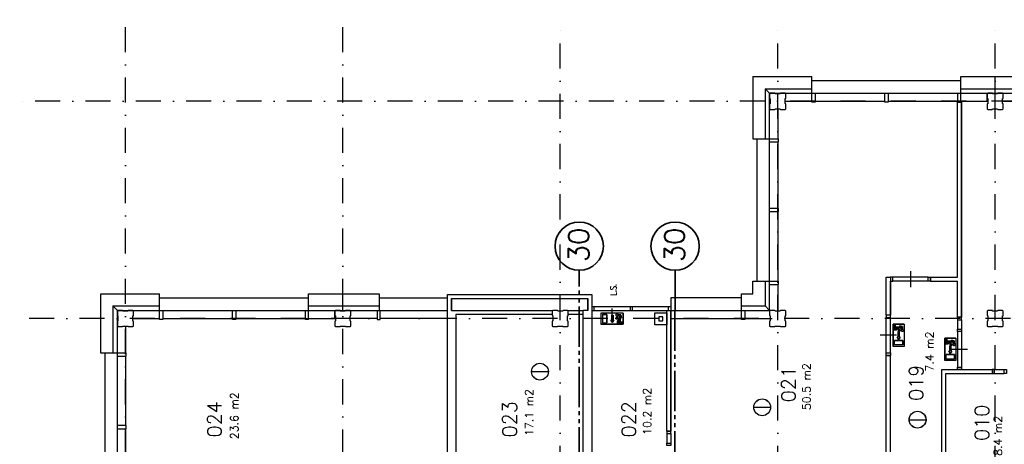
# Model space of a CAD drawing. Extents: x 36324 to 146208, y -50294 to 26426.
# Tile 32 of 39: x 91538 to 115991, y 15871 to 26426. Entities that reach past the tile are written whole.
import ezdxf
from ezdxf.enums import TextEntityAlignment as Align

# ---------------------------------------------------------------- set-up
doc = ezdxf.new("R2010")
doc.units = 0
doc.header["$LTSCALE"] = 100
doc.linetypes.add('B0302', pattern=[12.5, 6.25, -3.125, 0, -3.125])
doc.linetypes.add('B0804', pattern=[15, 10, -1, 1, -1, 1, -1])
for name, color, linetype in [('Bouwkundig', 253, 'CONTINUOUS'), ('Bouwkundig tekst', 252, 'CONTINUOUS'), ('Stramien', 252, 'B0302')]:
    doc.layers.add(name, color=color, linetype=linetype)
doc.layers.add('brandscheiding', color=40, linetype='B0804', lineweight=35)
doc.styles.add('bouwk tekst', font='romans.shx')
doc.styles.get("Standard").update_dxf_attribs({"font": 'romans.shx'})

msp = doc.modelspace()

# ---------------------------------------------------------------- linework, layer by layer
at = {"layer": 'Bouwkundig', "linetype": 'Continuous'}
for p, q in [((109748.8, 25010.3), (109748.8, 23466.3)), ((109748.9, 25010.3), (111212.8, 25010.3)), ((111212.8, 24376.3), (111212.8, 25010.3)), ((114912.8, 25010.3), (116612.8, 25010.3)), ((114912.8, 24376.3), (114912.8, 25010.3)), ((115762.8, 24596.3), (115762.8, 25010.3)), ((110162.8, 24596.3), (110048.8, 24710.3)), ((110048.8, 24710.3), (110048.8, 23466.3)), ((110048.9, 24710.3), (111212.8, 24710.3)), ((110162.9, 24596.3), (110048.9, 24710.3)), ((111212.8, 24910.3), (114912.8, 24910.3)), ((114912.8, 24710.3), (116612.8, 24710.3)), ((110162.8, 19196.3), (110162.8, 24596.3)), ((110162.9, 24596.3), (132162.8, 24596.3)), ((111292.8, 24596.3), (111292.8, 24376.3)), ((113022.8, 24376.3), (113022.8, 24596.3)), ((113102.8, 24596.3), (113102.8, 24376.3)), ((114832.8, 24376.3), (114832.8, 24596.3)), ((115562.8, 24396.3), (115562.8, 24596.3)), ((110362.8, 24211.3), (110362.8, 23466.3)), ((110547.8, 24396.3), (111212.8, 24396.3)), ((111292.8, 24376.3), (111212.8, 24376.3)), ((111292.8, 24396.3), (113022.8, 24396.3)), ((113102.8, 24376.3), (113022.8, 24376.3)), ((113102.8, 24396.3), (114832.8, 24396.3)), ((114829.3, 24376.8), (114929.3, 24376.8)), ((114912.8, 24376.3), (114832.8, 24376.3)), ((114912.8, 24396.3), (115562.8, 24396.3)), ((115947.8, 24396.3), (116612.8, 24396.3)), ((109748.8, 23466.3), (110382.8, 23466.3)), ((109848.8, 23466.3), (109848.8, 19926.3)), ((110162.8, 23386.3), (110382.8, 23386.3)), ((110362.8, 23386.4), (110362.8, 21736.3)), ((110382.8, 23386.3), (110382.8, 23466.3)), ((110382.8, 21736.3), (110162.8, 21736.3)), ((110162.8, 21656.3), (110382.8, 21656.3)), ((110362.8, 21656.3), (110362.8, 19926.3)), ((110382.8, 21656.3), (110382.8, 21736.3)), ((109748.8, 19610.3), (109748.8, 19926.3)), ((109748.8, 19926.3), (110382.8, 19926.3)), ((110048.8, 19926.3), (110048.8, 19310.3)), ((110162.8, 19846.3), (110382.8, 19846.3)), ((110362.8, 19846.3), (110362.8, 19181.3)), ((110382.8, 19846.3), (110382.8, 19926.3)), ((93548.8, 19610.2), (93548.8, 18146.3)), ((93548.9, 19610.3), (95012.8, 19610.3)), ((95012.8, 18976.3), (95012.8, 19610.3)), ((98712.8, 18976.3), (98712.8, 19610.3)), ((98712.8, 19610.3), (100462.8, 19610.3)), ((99562.8, 19196.3), (99562.8, 19610.3)), ((100462.8, 19610.3), (100462.8, 19196.3)), ((109462.8, 19610.3), (109748.8, 19610.3)), ((109462.8, 18976.3), (109462.8, 19610.3)), ((95012.8, 19510.3), (98712.8, 19510.3)), ((100462.8, 19510.3), (102162.8, 19510.3)), ((107711.9, 19510.3), (107711.9, 18996.3)), ((109462.8, 19510.3), (107711.9, 19510.3)), ((93962.8, 19196.2), (93848.8, 19310.2)), ((93848.8, 19310.2), (93848.8, 18146.3)), ((93962.9, 19196.3), (93848.9, 19310.3)), ((93848.9, 19310.3), (95012.8, 19310.3)), ((93962.8, -7803.2), (93962.8, 19196.2)), ((93962.9, 19196.3), (102162.8, 19196.3)), ((95092.8, 19196.3), (95092.8, 18976.3)), ((96822.8, 18976.3), (96822.8, 19196.3)), ((96902.8, 19196.3), (96902.8, 18976.3)), ((98632.8, 18976.3), (98632.8, 19196.3)), ((98712.8, 19310.3), (100462.8, 19310.3)), ((99362.8, 18996.3), (99362.8, 19196.3)), ((100412.8, 19196.3), (100412.8, 18976.3)), ((100492.8, 18976.3), (100492.8, 19196.3)), ((102262.8, 19196.3), (102372.8, 19196.3)), ((105644.3, 19196.3), (105534.3, 19196.3)), ((105744.3, 19296), (107711.8, 19296)), ((105744.3, 19296), (105744.3, 19196.3)), ((105744.3, 19196.3), (110162.8, 19196.3)), ((105804.1, 19196.3), (105804.1, 19296)), ((106528.2, 19132.1), (105973.3, 19132.1)), ((105973.3, 19132.1), (105973.3, 18854.7)), ((106010.3, 19095.1), (106121.2, 19095.1)), ((106010.3, 19095.1), (106010.3, 18891.7)), ((106121.2, 19095.1), (106121.2, 18891.7)), ((106245.2, 19083), (106245.2, 18953.5)), ((106250.8, 18930.3), (106250.8, 19246.3)), ((106273, 19083), (106273, 18953.5)), ((106407.1, 19085.9), (106468, 19085.9)), ((106468, 19085.9), (106483.1, 19025.7)), ((106528.2, 19132.1), (106528.2, 18854.7)), ((106698.1, 19296), (106698.1, 19196.3)), ((106757.8, 19196.3), (106757.8, 19296)), ((107652.1, 19196.3), (107652.1, 19296)), ((107711.8, 19296), (107711.8, 19196.3)), ((109462.8, 19310.3), (110048.8, 19310.3)), ((109542.8, 19196.3), (109542.8, 18976.3)), ((110048.8, 19310.3), (110162.8, 19196.3)), ((94347.8, 18996.3), (95012.8, 18996.3)), ((95092.8, 18976.3), (95012.8, 18976.3)), ((95092.8, 18996.3), (96822.8, 18996.3)), ((96902.8, 18976.3), (96822.8, 18976.3)), ((96902.8, 18996.3), (98632.8, 18996.3)), ((98602.8, 18996.3), (98702.8, 18996.3)), ((98712.8, 18976.3), (98632.8, 18976.3)), ((98712.8, 18996.3), (99362.8, 18996.3)), ((100412.8, 18996.3), (99747.8, 18996.3)), ((100412.8, 18976.3), (100492.8, 18976.3)), ((102162.8, 18996.3), (100492.8, 18996.3)), ((106528.2, 18854.7), (105973.3, 18854.7)), ((106010.3, 18891.7), (106121.2, 18891.7)), ((106245.2, 18953.5), (106222.1, 18953.5)), ((106222.1, 18953.5), (106259.1, 18898)), ((106259.1, 18898), (106296.1, 18953.5)), ((106296.1, 18953.5), (106273, 18953.5)), ((106343.2, 19016.5), (106375.6, 19016.5)), ((106343.2, 18993.4), (106343.2, 19016.5)), ((106343.2, 18993.4), (106398.7, 18993.4)), ((106375.6, 19050), (106375.6, 19016.5)), ((106420.2, 18980.1), (106380.2, 18928.6)), ((106380.2, 18928.6), (106380.2, 18859.3)), ((106380.2, 18859.3), (106403.3, 18859.3)), ((106398.7, 19027), (106420.1, 18979.9)), ((106398.7, 19027), (106398.7, 18993.4)), ((106431.1, 18956.3), (106403.3, 18920.7)), ((106403.3, 18859.3), (106403.3, 18920.7)), ((106450, 19062.7), (106423.1, 19062.7)), ((106423.1, 19062.7), (106454.2, 18994.3)), ((106431.1, 18882.4), (106431.1, 18956.3)), ((106518.9, 18882.4), (106431.1, 18882.4)), ((106450, 19062.7), (106459.2, 19025.7)), ((106454.2, 18994.3), (106454.2, 18905.5)), ((106454.2, 18905.5), (106518.9, 18905.5)), ((106459.2, 19025.7), (106483.1, 19025.7)), ((106518.9, 18905.5), (106518.9, 18882.4)), ((107711.9, 18996.3), (109462.8, 18996.3)), ((109542.8, 18976.3), (109462.8, 18976.3)), ((109542.8, 18996.3), (110177.8, 18996.3)), ((113505.8, 18858.7), (113228.4, 18858.7)), ((113228.4, 18858.7), (113228.4, 18303.8)), ((113279.3, 18849.5), (113256.1, 18849.5)), ((113256.1, 18849.5), (113256.1, 18761.6)), ((113279.3, 18784.7), (113279.3, 18849.5)), ((113505.8, 18858.7), (113505.8, 18303.8)), ((94162.8, 18811.4), (94162.8, 18146.3)), ((113233, 18733.9), (113294.5, 18733.9)), ((113233, 18710.7), (113233, 18733.9)), ((113302.4, 18710.7), (113233, 18710.7)), ((113256.1, 18761.6), (113330.1, 18761.6)), ((113368.1, 18784.7), (113279.3, 18784.7)), ((113330.1, 18761.6), (113294.5, 18733.9)), ((113353.8, 18750.7), (113302.4, 18710.7)), ((113381, 18664.5), (113353.3, 18664.5)), ((113353.3, 18664.5), (113353.3, 18535)), ((113400.7, 18729.2), (113353.6, 18750.6)), ((113400.7, 18729.2), (113367.1, 18729.2)), ((113367.1, 18673.7), (113367.1, 18729.2)), ((113367.1, 18673.7), (113390.2, 18673.7)), ((113436.5, 18753.6), (113368.1, 18784.7)), ((113381, 18664.5), (113381, 18535)), ((113390.2, 18673.7), (113390.2, 18706.1)), ((113423.8, 18706.1), (113390.2, 18706.1)), ((113459.6, 18798.6), (113399.5, 18813.6)), ((113399.5, 18789.8), (113399.5, 18813.6)), ((113436.5, 18780.5), (113399.5, 18789.8)), ((113436.5, 18780.5), (113436.5, 18753.6)), ((113459.6, 18737.6), (113459.6, 18798.6)), ((113468.9, 18451.8), (113265.4, 18451.8)), ((113265.4, 18340.8), (113265.4, 18451.8)), ((113468.9, 18340.8), (113265.4, 18340.8)), ((113353.3, 18535), (113330.1, 18535)), ((113330.1, 18535), (113367.1, 18479.5)), ((113367.1, 18479.5), (113404.1, 18535)), ((113404.1, 18535), (113381, 18535)), ((113468.9, 18340.8), (113468.9, 18451.8)), ((114788.3, 18507.7), (114510.9, 18507.7)), ((114510.9, 18507.7), (114510.9, 17952.8)), ((114515.5, 18359.7), (114515.5, 18382.9)), ((114515.5, 18382.9), (114577, 18382.9)), ((114584.9, 18359.7), (114515.5, 18359.7)), ((114538.6, 18498.5), (114538.6, 18410.6)), ((114561.8, 18498.5), (114538.6, 18498.5)), ((114538.6, 18410.6), (114612.6, 18410.6)), ((114561.8, 18433.7), (114561.8, 18498.5)), ((114650.6, 18433.7), (114561.8, 18433.7)), ((114612.6, 18410.6), (114577, 18382.9)), ((114636.3, 18399.7), (114584.9, 18359.7)), ((114683.2, 18378.2), (114636.1, 18399.6)), ((114649.6, 18322.7), (114649.6, 18378.2)), ((114683.2, 18378.2), (114649.6, 18378.2)), ((114719, 18402.6), (114650.6, 18433.7)), ((114706.3, 18355.1), (114672.7, 18355.1)), ((114672.7, 18322.7), (114672.7, 18355.1)), ((114682, 18438.8), (114682, 18462.6)), ((114742.1, 18447.6), (114682, 18462.6)), ((114719, 18429.5), (114682, 18438.8)), ((114719, 18429.5), (114719, 18402.6)), ((114742.1, 18386.6), (114742.1, 18447.6)), ((114788.3, 18507.7), (114788.3, 17952.8)), ((93548.8, 18146.3), (94182.8, 18146.3)), ((93648.8, 18146.3), (93648.8, 14446.3)), ((94182.8, 18066.3), (94182.8, 18146.3)), ((113505.8, 18303.8), (113228.4, 18303.8)), ((114547.9, 17989.8), (114547.9, 18100.8)), ((114751.4, 18100.8), (114547.9, 18100.8)), ((114612.6, 18184), (114649.6, 18128.5)), ((114635.8, 18184), (114612.6, 18184)), ((114635.8, 18313.5), (114635.8, 18184)), ((114663.5, 18313.5), (114635.8, 18313.5)), ((114649.6, 18322.7), (114672.7, 18322.7)), ((114649.6, 18128.5), (114686.6, 18184)), ((114663.5, 18313.5), (114663.5, 18184)), ((114686.6, 18184), (114663.5, 18184)), ((114751.4, 17989.8), (114751.4, 18100.8)), ((93962.8, 18066.3), (94182.8, 18066.3)), ((94162.8, 18066.3), (94162.8, 16336.3)), ((114788.3, 17952.8), (114510.9, 17952.8)), ((114751.4, 17989.8), (114547.9, 17989.8)), ((104248.9, 17677.4), (104667.8, 17677.4)), ((109768.9, 16791.4), (110187.8, 16791.4)), ((113627.9, 16483.4), (114046.8, 16483.4)), ((94182.8, 16336.3), (93962.8, 16336.3)), ((93962.8, 16256.3), (94182.8, 16256.3)), ((94162.8, 16256.3), (94162.8, 14526.3)), ((94182.8, 16256.3), (94182.8, 16336.3))]:
    msp.add_line(p, q, dxfattribs=at)
for points in [[(110162.8, 24211.4), (110177.8, 24196.4), (110292.8, 24196.4), (110300.8, 24211.4), (110425.8, 24211.4), (110430.8, 24196.4), (110547.8, 24196.4), (110562.8, 24211.4), (110562.8, 24330.4), (110547.8, 24338.4), (110547.8, 24463.4), (110562.8, 24468.4), (110562.8, 24581.4), (110547.8, 24596.4), (110432.8, 24596.4), (110424.8, 24581.4), (110299.8, 24581.4), (110294.8, 24596.4), (110177.8, 24596.4), (110162.8, 24581.4), (110162.8, 24470.4), (110177.8, 24462.4), (110177.8, 24337.4), (110162.8, 24332.4), (110162.8, 24211.4)], [(115562.8, 24211.6), (115577.8, 24196.6), (115692.8, 24196.6), (115700.8, 24211.6), (115825.8, 24211.6), (115830.8, 24196.6), (115947.8, 24196.6), (115962.8, 24211.6), (115962.8, 24330.6), (115947.8, 24338.6), (115947.8, 24463.6), (115962.8, 24468.6), (115962.8, 24581.6), (115947.8, 24596.6), (115832.8, 24596.6), (115824.8, 24581.6), (115699.8, 24581.6), (115694.8, 24596.6), (115577.8, 24596.6), (115562.8, 24581.6), (115562.8, 24470.6), (115577.8, 24462.6), (115577.8, 24337.6), (115562.8, 24332.6), (115562.8, 24211.6)], [(114830.3, 20026.3), (114830.3, 24376.8)], [(114830.3, 20026.3), (114830.3, 24376.3)], [(114930.3, 24376.8), (114930.3, 19976.3)], [(114930.3, 19028.3), (114930.3, 24376.3)], [(113660.8, 20176.3), (113660.8, 19976.3), (113660.8, 19776.3)], [(113060.8, 19081.3), (113060.8, 20026.3)], [(113060.8, 19181.3), (113060.8, 20026.3)], [(113060.8, 20026.3), (113160.8, 20026.3)], [(113160.8, 20026.3), (113160.8, 19926.3)], [(113160.8, 19081.3), (113160.8, 19926.3)], [(113160.8, 19926.3), (113160.8, 19131.3)], [(113160.8, 19926.3), (113160.8, 19926.3)], [(114100.8, 20026.3), (113220.6, 20026)], [(114100.8, 19926.3), (113220.6, 19926.3)], [(114160.8, 19926.3), (114160.8, 20026.3)], [(114160.8, 20026.3), (114830.3, 20026.3)], [(114160.8, 19926.3), (114830.3, 19926.3)], [(114830.3, 19028.3), (114830.3, 19926.3)], [(114930.3, 19976.3), (114930.3, 19028.3)], [(102162.8, 14696.3), (102162.8, 19596.3)], [(102162.8, 19596.3), (105744.3, 19596.3)], [(105744.3, 19596.3), (105744.3, 19196.3)], [(102262.8, 19496.3), (102262.8, 19196.3)], [(102262.8, 19196.3), (102262.8, 19496.3), (105644.3, 19496.3), (105644.3, 19196.3)], [(105644.3, 19196.3), (105644.3, 19496.3)], [(93962.9, 18811.3), (93977.9, 18796.3), (94092.9, 18796.3), (94100.9, 18811.3), (94225.9, 18811.3), (94230.9, 18796.3), (94347.9, 18796.3), (94362.9, 18811.3), (94362.9, 18930.3), (94347.9, 18938.3), (94347.9, 19063.3), (94362.9, 19068.3), (94362.9, 19181.3), (94347.9, 19196.3), (94232.9, 19196.3), (94224.9, 19181.3), (94099.9, 19181.3), (94094.9, 19196.3), (93977.9, 19196.3), (93962.9, 19181.3), (93962.9, 19070.3), (93977.9, 19062.3), (93977.9, 18937.3), (93962.9, 18932.3), (93962.9, 18811.3)], [(99362.9, 18811.3), (99377.9, 18796.3), (99492.9, 18796.3), (99500.9, 18811.3), (99625.9, 18811.3), (99630.9, 18796.3), (99747.9, 18796.3), (99762.9, 18811.3), (99762.9, 18930.3), (99747.9, 18938.3), (99747.9, 19063.3), (99762.9, 19068.3), (99762.9, 19181.3), (99747.9, 19196.3), (99632.9, 19196.3), (99624.9, 19181.3), (99499.9, 19181.3), (99494.9, 19196.3), (99377.9, 19196.3), (99362.9, 19181.3), (99362.9, 19070.3), (99377.9, 19062.3), (99377.9, 18937.3), (99362.9, 18932.3), (99362.9, 18811.3)], [(102372.8, 19196.3), (104762.8, 19196.3)], [(102372.8, 19096.3), (102372.8, 14696.3)], [(104762.8, 19096.3), (102372.8, 19096.3)], [(104761.6, 18811.3), (104776.6, 18796.3), (104891.6, 18796.3), (104899.6, 18811.3), (105024.6, 18811.3), (105029.6, 18796.3), (105146.6, 18796.3), (105161.6, 18811.3), (105161.6, 18930.3), (105146.6, 18938.3), (105146.6, 19063.3), (105161.6, 19068.3), (105161.6, 19181.3), (105146.6, 19196.3), (105031.6, 19196.3), (105023.6, 19181.3), (104898.6, 19181.3), (104893.6, 19196.3), (104776.6, 19196.3), (104761.6, 19181.3), (104761.6, 19070.3), (104776.6, 19062.3), (104776.6, 18937.3), (104761.6, 18932.3), (104761.6, 18811.3)], [(104762.8, 19196.3), (104762.8, 19096.3)], [(105162.8, 19196.3), (105534.3, 19196.3)], [(105162.8, 19096.3), (105162.8, 19196.3)], [(105534.3, 19096.3), (105162.8, 19096.3)], [(105534.3, 13697.3), (105534.3, 19196.3)], [(105744.3, 19196.3), (105744.3, 13697.3)], [(106528.2, 18854.7), (106528.2, 19132.1), (105973.3, 19132.1), (105973.3, 18854.7), (106528.2, 18854.7)], [(106121.2, 18891.7), (106121.2, 19095.1), (106010.3, 19095.1), (106010.3, 18891.7), (106121.2, 18891.7)], [(106245.2, 19083), (106273, 19083), (106273, 18953.5), (106296.1, 18953.5), (106259.1, 18898), (106222.1, 18953.5), (106245.2, 18953.5), (106245.2, 19083)], [(106398.4, 19089.9), (106397.3, 19094.6), (106395, 19099.7), (106392.3, 19103.6), (106389.9, 19106.1), (106386.2, 19109), (106382.3, 19111.2), (106376.6, 19113), (106369.3, 19113.6), (106363.1, 19112.5), (106359, 19110.9), (106356.8, 19109.8), (106354.2, 19108), (106352.1, 19106.2), (106349, 19102.8), (106346.6, 19099.3), (106344.7, 19094.9), (106343.4, 19089.2), (106343.2, 19085), (106343.6, 19081.4), (106345.1, 19075.8), (106346.7, 19072.4), (106349.7, 19068), (106354.1, 19063.8), (106356.9, 19061.9), (106361.3, 19059.8), (106365.6, 19058.6), (106372.4, 19058.2), (106378.4, 19059.1), (106382.7, 19060.7), (106385.9, 19062.5), (106389.1, 19064.9), (106392.4, 19068.3), (106395.1, 19072.3), (106396.7, 19075.6), (106398, 19079.8), (106398.5, 19082.6), (106398.7, 19087.2), (106398.4, 19089.9)], [(106351.3, 19105.5), (106350.4, 19104.5), (106349.5, 19103.5), (106348.7, 19102.4), (106347.9, 19101.3), (106347.2, 19100.1), (106346.5, 19098.9), (106345.9, 19097.7), (106345.3, 19096.5), (106344.8, 19095.2), (106344.4, 19093.9), (106344, 19092.6), (106343.7, 19091.3), (106343.5, 19089.9), (106343.3, 19088.6), (106343.2, 19087.2), (106343.2, 19085.9), (106343.2, 19084.5), (106343.3, 19083.1), (106343.5, 19081.8), (106343.7, 19080.4), (106344, 19079.1), (106344.4, 19077.8), (106344.8, 19076.5), (106345.3, 19075.2), (106345.9, 19074), (106346.5, 19072.8), (106347.2, 19071.6), (106347.9, 19070.4), (106348.7, 19069.3), (106349.5, 19068.3), (106350.4, 19067.2), (106351.3, 19066.2), (106352.3, 19065.3), (106353.3, 19064.4), (106354.4, 19063.6), (106355.5, 19062.8), (106356.7, 19062.1), (106357.9, 19061.4), (106359.1, 19060.8), (106360.3, 19060.2), (106361.6, 19059.7), (106362.9, 19059.3), (106364.2, 19058.9), (106365.5, 19058.6), (106366.9, 19058.4), (106368.2, 19058.2), (106369.6, 19058.1), (106370.9, 19058.1), (106372.3, 19058.1), (106373.7, 19058.2), (106375, 19058.4), (106376.4, 19058.6), (106377.7, 19058.9), (106379, 19059.3), (106380.3, 19059.7), (106381.6, 19060.2), (106382.8, 19060.8), (106384, 19061.4), (106385.2, 19062.1), (106386.4, 19062.8), (106387.5, 19063.6), (106388.5, 19064.4), (106389.6, 19065.3), (106390.6, 19066.2), (106391.5, 19067.2), (106392.4, 19068.3), (106393.2, 19069.3), (106394, 19070.4), (106394.7, 19071.6), (106395.4, 19072.8), (106396, 19074), (106396.6, 19075.2), (106397.1, 19076.5), (106397.5, 19077.8), (106397.9, 19079.1), (106398.2, 19080.4), (106398.4, 19081.8), (106398.6, 19083.1), (106398.7, 19084.5), (106398.7, 19085.9), (106398.7, 19087.2), (106398.6, 19088.6), (106398.4, 19089.9), (106398.2, 19091.3), (106397.9, 19092.6), (106397.5, 19093.9), (106397.1, 19095.2), (106396.6, 19096.5), (106396, 19097.7), (106395.4, 19098.9), (106394.7, 19100.1), (106394, 19101.3), (106393.2, 19102.4), (106392.4, 19103.5), (106391.5, 19104.5), (106390.6, 19105.5), (106389.6, 19106.4), (106388.5, 19107.3), (106387.5, 19108.1), (106386.4, 19108.9), (106385.2, 19109.7), (106384, 19110.3), (106382.8, 19110.9), (106381.6, 19111.5), (106380.3, 19112), (106379, 19112.4), (106377.7, 19112.8), (106376.4, 19113.1), (106375, 19113.3), (106373.7, 19113.5), (106372.3, 19113.6), (106370.9, 19113.6), (106369.6, 19113.6), (106368.2, 19113.5), (106366.9, 19113.3), (106365.5, 19113.1), (106364.2, 19112.8), (106362.9, 19112.4), (106361.6, 19112), (106360.3, 19111.5), (106359.1, 19110.9), (106357.9, 19110.3), (106356.7, 19109.7), (106355.5, 19108.9), (106354.4, 19108.1), (106353.3, 19107.3), (106352.3, 19106.4), (106351.3, 19105.5)], [(106518.9, 18882.4), (106518.9, 18905.5), (106454.2, 18905.5), (106454.2, 18994.3), (106423.1, 19062.7), (106450, 19062.7), (106459.2, 19025.7), (106483.1, 19025.7), (106468, 19085.9), (106407.1, 19085.9), (106406.6, 19080), (106406.1, 19077.5), (106405.4, 19075), (106404.4, 19072.3), (106402.8, 19068.8), (106401.1, 19066), (106399.8, 19064.2), (106397.9, 19061.8), (106396.1, 19059.9), (106393.3, 19057.5), (106390.5, 19055.5), (106387.5, 19053.8), (106384.6, 19052.4), (106380.5, 19051), (106377.5, 19050.3), (106375.6, 19049.7), (106375.6, 19016.5), (106343.2, 19016.5), (106343.2, 18993.4), (106398.7, 18993.4), (106398.7, 19027), (106420.1, 18979.9), (106380.2, 18928.6), (106380.2, 18859.3), (106403.3, 18859.3), (106403.3, 18920.7), (106431.1, 18956.3), (106431.1, 18882.4), (106518.9, 18882.4)], [(106407.1, 19085.9), (106407.1, 19085.5), (106407.1, 19085), (106407, 19084.6), (106407, 19084.2), (106407, 19083.8), (106407, 19083.4), (106406.9, 19083), (106406.9, 19082.6), (106406.9, 19082.2), (106406.8, 19081.8), (106406.8, 19081.4), (106406.7, 19081), (106406.7, 19080.6), (106406.6, 19080.2), (106406.5, 19079.8), (106406.5, 19079.4), (106406.4, 19079), (106406.3, 19078.6), (106406.2, 19078.2), (106406.1, 19077.8), (106406.1, 19077.4), (106406, 19077), (106405.9, 19076.6), (106405.7, 19076.2), (106405.6, 19075.8), (106405.5, 19075.4), (106405.4, 19075), (106405.3, 19074.7), (106405.2, 19074.3), (106405, 19073.9), (106404.9, 19073.5), (106404.7, 19073.1), (106404.6, 19072.7), (106404.4, 19072.4), (106404.3, 19072), (106404.1, 19071.6), (106404, 19071.2), (106403.8, 19070.9), (106403.6, 19070.5), (106403.5, 19070.1), (106403.3, 19069.8), (106403.1, 19069.4), (106402.9, 19069), (106402.7, 19068.7), (106402.5, 19068.3), (106402.3, 19068), (106402.1, 19067.6), (106401.9, 19067.3), (106401.7, 19066.9), (106401.5, 19066.6), (106401.3, 19066.2), (106401, 19065.9), (106400.8, 19065.5), (106400.6, 19065.2), (106400.3, 19064.9), (106400.1, 19064.6), (106399.9, 19064.2), (106399.6, 19063.9), (106399.4, 19063.6), (106399.1, 19063.3), (106398.9, 19062.9), (106398.6, 19062.6), (106398.3, 19062.3), (106398.1, 19062), (106397.8, 19061.7), (106397.5, 19061.4), (106397.3, 19061.1), (106397, 19060.8), (106396.7, 19060.5), (106396.4, 19060.2), (106396.1, 19059.9), (106395.8, 19059.7), (106395.5, 19059.4), (106395.2, 19059.1), (106394.9, 19058.8), (106394.6, 19058.6), (106394.3, 19058.3), (106394, 19058), (106393.7, 19057.8), (106393.4, 19057.5), (106393, 19057.3), (106392.7, 19057), (106392.4, 19056.8), (106392.1, 19056.6), (106391.7, 19056.3), (106391.4, 19056.1), (106391.1, 19055.9), (106390.7, 19055.6), (106390.4, 19055.4), (106390, 19055.2), (106389.7, 19055), (106389.3, 19054.8), (106389, 19054.6), (106388.6, 19054.4), (106388.3, 19054.2), (106387.9, 19054), (106387.6, 19053.8), (106387.2, 19053.6), (106386.8, 19053.4), (106386.5, 19053.2), (106386.1, 19053.1), (106385.7, 19052.9), (106385.3, 19052.7), (106385, 19052.6), (106384.6, 19052.4), (106384.2, 19052.3), (106383.8, 19052.1), (106383.5, 19052), (106383.1, 19051.8), (106382.7, 19051.7), (106382.3, 19051.6), (106381.9, 19051.5), (106381.5, 19051.3), (106381.1, 19051.2), (106380.7, 19051.1), (106380.4, 19051), (106380, 19050.9), (106379.6, 19050.8), (106379.2, 19050.7), (106378.8, 19050.6), (106378.4, 19050.5), (106378, 19050.4), (106377.6, 19050.4), (106377.2, 19050.3), (106376.8, 19050.2), (106376.4, 19050.2), (106376, 19050.1), (106375.6, 19050)], [(107611.7, 18841.5), (107311.8, 18841.5), (107311.8, 19141.5), (107611.8, 19141.5), (107611.8, 18841.5)], [(107611.8, 16196.3), (107611.8, 19196.3)], [(107611.8, 16196.3), (107611.8, 19196.3)], [(107711.8, 16196.3), (107711.8, 19196.3)], [(107711.8, 19196.3), (107711.8, 16196.3)], [(110162.8, 18811.3), (110177.8, 18796.3), (110292.8, 18796.3), (110300.8, 18811.3), (110425.8, 18811.3), (110430.8, 18796.3), (110547.8, 18796.3), (110562.8, 18811.3), (110562.8, 18930.3), (110547.8, 18938.3), (110547.8, 19063.3), (110562.8, 19068.3), (110562.8, 19181.3), (110547.8, 19196.3), (110432.8, 19196.3), (110424.8, 19181.3), (110299.8, 19181.3), (110294.8, 19196.3), (110177.8, 19196.3), (110162.8, 19181.3), (110162.8, 19070.3), (110177.8, 19062.3), (110177.8, 18937.3), (110162.8, 18932.3), (110162.8, 18811.3)], [(113060.8, 19081.3), (113060.8, 19081.3)], [(113160.8, 19081.3), (113060.8, 19081.3)], [(113160.8, 19131.3), (113160.8, 19081.3)], [(115562.8, 18811.3), (115577.8, 18796.3), (115692.8, 18796.3), (115700.8, 18811.3), (115825.8, 18811.3), (115830.8, 18796.3), (115947.8, 18796.3), (115962.8, 18811.3), (115962.8, 18930.3), (115947.8, 18938.3), (115947.8, 19063.3), (115962.8, 19068.3), (115962.8, 19181.3), (115947.8, 19196.3), (115832.8, 19196.3), (115824.8, 19181.3), (115699.8, 19181.3), (115694.8, 19196.3), (115577.8, 19196.3), (115562.8, 19181.3), (115562.8, 19070.3), (115577.8, 19062.3), (115577.8, 18937.3), (115562.8, 18932.3), (115562.8, 18811.3)], [(113060.8, 18141.3), (113060.8, 19021.5)], [(113160.8, 18141.3), (113160.6, 19021.5)], [(113228.4, 18858.7), (113505.8, 18858.7), (113505.8, 18303.8), (113228.4, 18303.8), (113228.4, 18858.7)], [(113256.1, 18849.5), (113279.3, 18849.5), (113279.3, 18784.7), (113368.1, 18784.7), (113436.5, 18753.6), (113436.5, 18780.5), (113399.5, 18789.8), (113399.5, 18813.6), (113459.6, 18798.6), (113459.6, 18737.6), (113453.8, 18737.1), (113451.3, 18736.6), (113448.7, 18735.9), (113446, 18734.9), (113442.5, 18733.3), (113439.8, 18731.7), (113437.9, 18730.4), (113435.6, 18728.4), (113433.7, 18726.6), (113431.2, 18723.8), (113429.3, 18721.1), (113427.5, 18718.1), (113426.2, 18715.1), (113424.8, 18711), (113424.1, 18708.1), (113423.4, 18706.1), (113390.2, 18706.1), (113390.2, 18673.7), (113367.1, 18673.7), (113367.1, 18729.2), (113400.7, 18729.2), (113353.6, 18750.6), (113302.4, 18710.7), (113233, 18710.7), (113233, 18733.9), (113294.5, 18733.9), (113330.1, 18761.6), (113256.1, 18761.6), (113256.1, 18849.5)], [(114930.3, 19028.3), (114830.3, 19028.3)], [(114830.3, 18968.5), (114830.3, 18733.3)], [(114930.1, 18968.5), (114930.1, 18733.3)], [(113353.3, 18664.5), (113381, 18664.5), (113381, 18535), (113404.1, 18535), (113367.1, 18479.5), (113330.1, 18535), (113353.3, 18535), (113353.3, 18664.5)], [(113459.6, 18737.6), (113459.2, 18737.6), (113458.8, 18737.6), (113458.4, 18737.6), (113458, 18737.6), (113457.6, 18737.5), (113457.2, 18737.5), (113456.8, 18737.5), (113456.4, 18737.5), (113455.9, 18737.4), (113455.5, 18737.4), (113455.1, 18737.3), (113454.7, 18737.3), (113454.3, 18737.2), (113453.9, 18737.1), (113453.5, 18737.1), (113453.1, 18737), (113452.7, 18736.9), (113452.3, 18736.9), (113451.9, 18736.8), (113451.5, 18736.7), (113451.1, 18736.6), (113450.7, 18736.5), (113450.3, 18736.4), (113450, 18736.3), (113449.6, 18736.2), (113449.2, 18736.1), (113448.8, 18735.9), (113448.4, 18735.8), (113448, 18735.7), (113447.6, 18735.6), (113447.2, 18735.4), (113446.9, 18735.3), (113446.5, 18735.1), (113446.1, 18735), (113445.7, 18734.8), (113445.4, 18734.7), (113445, 18734.5), (113444.6, 18734.3), (113444.2, 18734.2), (113443.9, 18734), (113443.5, 18733.8), (113443.1, 18733.6), (113442.8, 18733.4), (113442.4, 18733.3), (113442.1, 18733.1), (113441.7, 18732.9), (113441.4, 18732.7), (113441, 18732.4), (113440.7, 18732.2), (113440.3, 18732), (113440, 18731.8), (113439.6, 18731.6), (113439.3, 18731.3), (113439, 18731.1), (113438.6, 18730.9), (113438.3, 18730.6), (113438, 18730.4), (113437.6, 18730.2), (113437.3, 18729.9), (113437, 18729.7), (113436.7, 18729.4), (113436.4, 18729.1), (113436.1, 18728.9), (113435.8, 18728.6), (113435.5, 18728.3), (113435.2, 18728.1), (113434.9, 18727.8), (113434.6, 18727.5), (113434.3, 18727.2), (113434, 18726.9), (113433.7, 18726.6), (113433.4, 18726.4), (113433.1, 18726.1), (113432.9, 18725.8), (113432.6, 18725.5), (113432.3, 18725.1), (113432.1, 18724.8), (113431.8, 18724.5), (113431.5, 18724.2), (113431.3, 18723.9), (113431, 18723.6), (113430.8, 18723.2), (113430.5, 18722.9), (113430.3, 18722.6), (113430.1, 18722.3), (113429.8, 18721.9), (113429.6, 18721.6), (113429.4, 18721.3), (113429.2, 18720.9), (113428.9, 18720.6), (113428.7, 18720.2), (113428.5, 18719.9), (113428.3, 18719.5), (113428.1, 18719.2), (113427.9, 18718.8), (113427.7, 18718.4), (113427.5, 18718.1), (113427.3, 18717.7), (113427.2, 18717.4), (113427, 18717), (113426.8, 18716.6), (113426.7, 18716.3), (113426.5, 18715.9), (113426.3, 18715.5), (113426.2, 18715.1), (113426, 18714.8), (113425.9, 18714.4), (113425.7, 18714), (113425.6, 18713.6), (113425.5, 18713.2), (113425.3, 18712.8), (113425.2, 18712.5), (113425.1, 18712.1), (113425, 18711.7), (113424.8, 18711.3), (113424.7, 18710.9), (113424.6, 18710.5), (113424.5, 18710.1), (113424.4, 18709.7), (113424.3, 18709.3), (113424.3, 18708.9), (113424.2, 18708.5), (113424.1, 18708.1), (113424, 18707.7), (113424, 18707.3), (113423.9, 18706.9), (113423.8, 18706.5), (113423.8, 18706.1)], [(113463.7, 18728.9), (113468.3, 18727.8), (113473.5, 18725.5), (113477.3, 18722.8), (113479.9, 18720.5), (113482.8, 18716.7), (113484.9, 18712.8), (113486.8, 18707.2), (113487.3, 18699.8), (113486.2, 18693.6), (113484.6, 18689.5), (113483.5, 18687.4), (113481.8, 18684.8), (113480, 18682.6), (113476.6, 18679.5), (113473, 18677.2), (113468.7, 18675.3), (113463, 18673.9), (113458.7, 18673.8), (113455.2, 18674.1), (113449.6, 18675.6), (113446.1, 18677.2), (113441.8, 18680.2), (113437.6, 18684.6), (113435.7, 18687.4), (113433.6, 18691.8), (113432.4, 18696.2), (113431.9, 18702.9), (113432.9, 18709), (113434.5, 18713.2), (113436.3, 18716.5), (113438.6, 18719.7), (113442.1, 18723), (113446, 18725.7), (113449.3, 18727.2), (113453.5, 18728.6), (113456.3, 18729), (113460.9, 18729.2), (113463.7, 18728.9)], [(113479.2, 18681.9), (113478.2, 18680.9), (113477.2, 18680), (113476.1, 18679.2), (113475, 18678.4), (113473.9, 18677.7), (113472.7, 18677), (113471.5, 18676.4), (113470.2, 18675.9), (113469, 18675.4), (113467.7, 18674.9), (113466.3, 18674.6), (113465, 18674.3), (113463.7, 18674), (113462.3, 18673.9), (113461, 18673.8), (113459.6, 18673.7), (113458.2, 18673.8), (113456.9, 18673.9), (113455.5, 18674), (113454.2, 18674.3), (113452.9, 18674.6), (113451.6, 18674.9), (113450.3, 18675.4), (113449, 18675.9), (113447.7, 18676.4), (113446.5, 18677), (113445.3, 18677.7), (113444.2, 18678.4), (113443.1, 18679.2), (113442, 18680), (113441, 18680.9), (113440, 18681.9), (113439, 18682.9), (113438.2, 18683.9), (113437.3, 18685), (113436.5, 18686.1), (113435.8, 18687.2), (113435.1, 18688.4), (113434.5, 18689.6), (113434, 18690.9), (113433.5, 18692.1), (113433.1, 18693.4), (113432.7, 18694.7), (113432.4, 18696.1), (113432.2, 18697.4), (113432, 18698.8), (113431.9, 18700.1), (113431.9, 18701.5), (113431.9, 18702.8), (113432, 18704.2), (113432.2, 18705.6), (113432.4, 18706.9), (113432.7, 18708.2), (113433.1, 18709.5), (113433.5, 18710.8), (113434, 18712.1), (113434.5, 18713.3), (113435.1, 18714.6), (113435.8, 18715.8), (113436.5, 18716.9), (113437.3, 18718), (113438.2, 18719.1), (113439, 18720.1), (113440, 18721.1), (113441, 18722), (113442, 18722.9), (113443.1, 18723.8), (113444.2, 18724.6), (113445.3, 18725.3), (113446.5, 18726), (113447.7, 18726.6), (113449, 18727.1), (113450.3, 18727.6), (113451.6, 18728), (113452.9, 18728.4), (113454.2, 18728.7), (113455.5, 18728.9), (113456.9, 18729.1), (113458.2, 18729.2), (113459.6, 18729.2), (113461, 18729.2), (113462.3, 18729.1), (113463.7, 18728.9), (113465, 18728.7), (113466.3, 18728.4), (113467.7, 18728), (113469, 18727.6), (113470.2, 18727.1), (113471.5, 18726.6), (113472.7, 18726), (113473.9, 18725.3), (113475, 18724.6), (113476.1, 18723.8), (113477.2, 18722.9), (113478.2, 18722), (113479.2, 18721.1), (113480.2, 18720.1), (113481.1, 18719.1), (113481.9, 18718), (113482.7, 18716.9), (113483.4, 18715.7), (113484.1, 18714.6), (113484.7, 18713.3), (113485.2, 18712.1), (113485.7, 18710.8), (113486.2, 18709.5), (113486.5, 18708.2), (113486.8, 18706.9), (113487, 18705.6), (113487.2, 18704.2), (113487.3, 18702.8), (113487.3, 18701.5), (113487.3, 18700.1), (113487.2, 18698.8), (113487, 18697.4), (113486.8, 18696.1), (113486.5, 18694.7), (113486.2, 18693.4), (113485.7, 18692.1), (113485.2, 18690.9), (113484.7, 18689.6), (113484.1, 18688.4), (113483.4, 18687.2), (113482.7, 18686.1), (113481.9, 18685), (113481.1, 18683.9), (113480.2, 18682.9), (113479.2, 18681.9)], [(114830.3, 18673.5), (114830.3, 17788)], [(114930.1, 18673.5), (114930.1, 17788)], [(113310.8, 18581.3), (113110.8, 18581.3), (112910.8, 18581.3)], [(113265.4, 18451.8), (113468.9, 18451.8), (113468.9, 18340.8), (113265.4, 18340.8), (113265.4, 18451.8)], [(114510.9, 18507.7), (114788.3, 18507.7), (114788.3, 17952.8), (114510.9, 17952.8), (114510.9, 18507.7)], [(114538.6, 18498.5), (114561.8, 18498.5), (114561.8, 18433.7), (114650.6, 18433.7), (114719, 18402.6), (114719, 18429.5), (114682, 18438.8), (114682, 18462.6), (114742.1, 18447.6), (114742.1, 18386.6), (114736.3, 18386.1), (114733.8, 18385.6), (114731.2, 18384.9), (114728.5, 18383.9), (114725, 18382.3), (114722.3, 18380.7), (114720.4, 18379.4), (114718.1, 18377.4), (114716.2, 18375.6), (114713.7, 18372.8), (114711.8, 18370.1), (114710, 18367.1), (114708.7, 18364.1), (114707.3, 18360), (114706.6, 18357.1), (114705.9, 18355.1), (114672.7, 18355.1), (114672.7, 18322.7), (114649.6, 18322.7), (114649.6, 18378.2), (114683.2, 18378.2), (114636.1, 18399.6), (114584.9, 18359.7), (114515.5, 18359.7), (114515.5, 18382.9), (114577, 18382.9), (114612.6, 18410.6), (114538.6, 18410.6), (114538.6, 18498.5)], [(114742.1, 18386.6), (114741.7, 18386.6), (114741.3, 18386.6), (114740.9, 18386.6), (114740.5, 18386.6), (114740.1, 18386.5), (114739.7, 18386.5), (114739.3, 18386.5), (114738.9, 18386.5), (114738.4, 18386.4), (114738, 18386.4), (114737.6, 18386.3), (114737.2, 18386.3), (114736.8, 18386.2), (114736.4, 18386.1), (114736, 18386.1), (114735.6, 18386), (114735.2, 18385.9), (114734.8, 18385.9), (114734.4, 18385.8), (114734, 18385.7), (114733.6, 18385.6), (114733.2, 18385.5), (114732.8, 18385.4), (114732.5, 18385.3), (114732.1, 18385.2), (114731.7, 18385.1), (114731.3, 18384.9), (114730.9, 18384.8), (114730.5, 18384.7), (114730.1, 18384.6), (114729.7, 18384.4), (114729.4, 18384.3), (114729, 18384.1), (114728.6, 18384), (114728.2, 18383.8), (114727.9, 18383.7), (114727.5, 18383.5), (114727.1, 18383.3), (114726.7, 18383.2), (114726.4, 18383), (114726, 18382.8), (114725.6, 18382.6), (114725.3, 18382.4), (114724.9, 18382.3), (114724.6, 18382.1), (114724.2, 18381.9), (114723.9, 18381.7), (114723.5, 18381.4), (114723.2, 18381.2), (114722.8, 18381), (114722.5, 18380.8), (114722.1, 18380.6), (114721.8, 18380.3), (114721.5, 18380.1), (114721.1, 18379.9), (114720.8, 18379.6), (114720.5, 18379.4), (114720.1, 18379.2), (114719.8, 18378.9), (114719.5, 18378.7), (114719.2, 18378.4), (114718.9, 18378.1), (114718.6, 18377.9), (114718.3, 18377.6), (114718, 18377.3), (114717.7, 18377.1), (114717.4, 18376.8), (114717.1, 18376.5), (114716.8, 18376.2), (114716.5, 18375.9), (114716.2, 18375.6), (114715.9, 18375.4), (114715.6, 18375.1), (114715.4, 18374.8), (114715.1, 18374.5), (114714.8, 18374.1), (114714.6, 18373.8), (114714.3, 18373.5), (114714, 18373.2), (114713.8, 18372.9), (114713.5, 18372.6), (114713.3, 18372.2), (114713, 18371.9), (114712.8, 18371.6), (114712.6, 18371.3), (114712.3, 18370.9), (114712.1, 18370.6), (114711.9, 18370.3), (114711.7, 18369.9), (114711.4, 18369.6), (114711.2, 18369.2), (114711, 18368.9), (114710.8, 18368.5), (114710.6, 18368.2), (114710.4, 18367.8), (114710.2, 18367.4), (114710, 18367.1), (114709.8, 18366.7), (114709.7, 18366.4), (114709.5, 18366), (114709.3, 18365.6), (114709.2, 18365.3), (114709, 18364.9), (114708.8, 18364.5), (114708.7, 18364.1), (114708.5, 18363.8), (114708.4, 18363.4), (114708.2, 18363), (114708.1, 18362.6), (114708, 18362.2), (114707.8, 18361.8), (114707.7, 18361.5), (114707.6, 18361.1), (114707.5, 18360.7), (114707.3, 18360.3), (114707.2, 18359.9), (114707.1, 18359.5), (114707, 18359.1), (114706.9, 18358.7), (114706.8, 18358.3), (114706.8, 18357.9), (114706.7, 18357.5), (114706.6, 18357.1), (114706.5, 18356.7), (114706.5, 18356.3), (114706.4, 18355.9), (114706.3, 18355.5), (114706.3, 18355.1)], [(114761.7, 18330.9), (114760.7, 18329.9), (114759.7, 18329), (114758.6, 18328.2), (114757.5, 18327.4), (114756.4, 18326.7), (114755.2, 18326), (114754, 18325.4), (114752.7, 18324.9), (114751.5, 18324.4), (114750.2, 18323.9), (114748.8, 18323.6), (114747.5, 18323.3), (114746.2, 18323), (114744.8, 18322.9), (114743.5, 18322.8), (114742.1, 18322.7), (114740.7, 18322.8), (114739.4, 18322.9), (114738, 18323), (114736.7, 18323.3), (114735.4, 18323.6), (114734.1, 18323.9), (114732.8, 18324.4), (114731.5, 18324.9), (114730.2, 18325.4), (114729, 18326), (114727.8, 18326.7), (114726.7, 18327.4), (114725.6, 18328.2), (114724.5, 18329), (114723.5, 18329.9), (114722.5, 18330.9), (114721.5, 18331.9), (114720.7, 18332.9), (114719.8, 18334), (114719, 18335.1), (114718.3, 18336.2), (114717.6, 18337.4), (114717, 18338.6), (114716.5, 18339.9), (114716, 18341.1), (114715.6, 18342.4), (114715.2, 18343.7), (114714.9, 18345.1), (114714.7, 18346.4), (114714.5, 18347.8), (114714.4, 18349.1), (114714.4, 18350.5), (114714.4, 18351.8), (114714.5, 18353.2), (114714.7, 18354.6), (114714.9, 18355.9), (114715.2, 18357.2), (114715.6, 18358.5), (114716, 18359.8), (114716.5, 18361.1), (114717, 18362.3), (114717.6, 18363.6), (114718.3, 18364.8), (114719, 18365.9), (114719.8, 18367), (114720.7, 18368.1), (114721.5, 18369.1), (114722.5, 18370.1), (114723.5, 18371), (114724.5, 18371.9), (114725.6, 18372.8), (114726.7, 18373.6), (114727.8, 18374.3), (114729, 18375), (114730.2, 18375.6), (114731.5, 18376.1), (114732.8, 18376.6), (114734.1, 18377), (114735.4, 18377.4), (114736.7, 18377.7), (114738, 18377.9), (114739.4, 18378.1), (114740.7, 18378.2), (114742.1, 18378.2), (114743.5, 18378.2), (114744.8, 18378.1), (114746.2, 18377.9), (114747.5, 18377.7), (114748.8, 18377.4), (114750.2, 18377), (114751.5, 18376.6), (114752.7, 18376.1), (114754, 18375.6), (114755.2, 18375), (114756.4, 18374.3), (114757.5, 18373.6), (114758.6, 18372.8), (114759.7, 18371.9), (114760.7, 18371), (114761.7, 18370.1), (114762.7, 18369.1), (114763.6, 18368.1), (114764.4, 18367), (114765.2, 18365.9), (114765.9, 18364.7), (114766.6, 18363.6), (114767.2, 18362.3), (114767.7, 18361.1), (114768.2, 18359.8), (114768.7, 18358.5), (114769, 18357.2), (114769.3, 18355.9), (114769.5, 18354.6), (114769.7, 18353.2), (114769.8, 18351.8), (114769.8, 18350.5), (114769.8, 18349.1), (114769.7, 18347.8), (114769.5, 18346.4), (114769.3, 18345.1), (114769, 18343.7), (114768.7, 18342.4), (114768.2, 18341.1), (114767.7, 18339.9), (114767.2, 18338.6), (114766.6, 18337.4), (114765.9, 18336.2), (114765.2, 18335.1), (114764.4, 18334), (114763.6, 18332.9), (114762.7, 18331.9), (114761.7, 18330.9)], [(114746.2, 18377.9), (114750.8, 18376.8), (114756, 18374.5), (114759.8, 18371.8), (114762.4, 18369.5), (114765.3, 18365.7), (114767.4, 18361.8), (114769.3, 18356.2), (114769.8, 18348.8), (114768.7, 18342.6), (114767.1, 18338.5), (114766, 18336.4), (114764.3, 18333.8), (114762.5, 18331.6), (114759.1, 18328.5), (114755.5, 18326.2), (114751.2, 18324.3), (114745.5, 18322.9), (114741.2, 18322.8), (114737.7, 18323.1), (114732.1, 18324.6), (114728.6, 18326.2), (114724.3, 18329.2), (114720.1, 18333.6), (114718.2, 18336.4), (114716.1, 18340.8), (114714.9, 18345.2), (114714.4, 18351.9), (114715.4, 18358), (114717, 18362.2), (114718.8, 18365.5), (114721.1, 18368.7), (114724.6, 18372), (114728.5, 18374.7), (114731.8, 18376.2), (114736, 18377.6), (114738.8, 18378), (114743.4, 18378.2), (114746.2, 18377.9)], [(114547.9, 18100.8), (114751.4, 18100.8), (114751.4, 17989.8), (114547.9, 17989.8), (114547.9, 18100.8)], [(114635.8, 18313.5), (114663.5, 18313.5), (114663.5, 18184), (114686.6, 18184), (114649.6, 18128.5), (114612.6, 18184), (114635.8, 18184), (114635.8, 18313.5)], [(115080.3, 18230.3), (114880.3, 18230.3), (114680.3, 18230.3)], [(113060.8, 13696.3), (113060.8, 18081.3)], [(113060.8, 18081.3), (113160.8, 18081.3)], [(113160.8, 14796.3), (113160.8, 18081.3)], [(114435.3, 14796.3), (114435.3, 17728.3)], [(114435.3, 17728.3), (115697.8, 17728.3)], [(114535.3, 14191.3), (114535.3, 17628.3)], [(114535.3, 17628.3), (115697.8, 17628.3)], [(114930.3, 17728.3), (114830.3, 17728.3)], [(115697.8, 17728.3), (115697.8, 17628.3)], [(115749.6, 17728), (115984.8, 17728)], [(115749.6, 17628.3), (115984.8, 17628.3)], [(107611.8, 16196.3), (107711.8, 16196.3)], [(107711.8, 16196.3), (107611.8, 16196.3)], [(107611.8, 16136.5), (107611.8, 15901.3)], [(107711.6, 16136.5), (107711.6, 15901.3)]]:
    msp.add_lwpolyline(points, dxfattribs=at)
for points in [[(113160.8, 19926.3), (113220.6, 19926.3), (113220.6, 20026), (113160.8, 20026)], [(114160.8, 19926.3), (114100.8, 19926.3), (114100.8, 20026.3), (114160.8, 20026.3)], [(106407.1, 19085.9), (106406.4, 19079.2), (106403, 19069.2), (106399.5, 19063.7), (106396, 19059.8), (106389.9, 19055.1), (106383.5, 19052), (106378.6, 19050.6), (106375.6, 19049.7), (106375.6, 19016.5), (106343.2, 19016.5), (106343.2, 18993.4), (106398.7, 18993.4), (106398.7, 19027), (106420.1, 18979.9), (106380.2, 18928.6), (106380.2, 18859.3), (106403.3, 18859.3), (106403.3, 18920.7), (106431.1, 18956.3), (106431.1, 18882.4), (106518.9, 18882.4), (106518.9, 18905.5), (106454.2, 18905.5), (106454.2, 18994.3), (106423.1, 19062.7), (106450, 19062.7), (106459.2, 19025.7), (106483.1, 19025.7), (106468, 19085.9)], [(113060.8, 19081.3), (113060.8, 19021.5), (113160.6, 19021.5), (113160.6, 19081.3)], [(107511.8, 18941.5), (107511.8, 19041.5), (107411.8, 19041.5), (107411.8, 18941.5)], [(113459.6, 18737.6), (113452.9, 18737), (113443, 18733.5), (113437.5, 18730), (113433.6, 18726.5), (113428.8, 18720.4), (113425.7, 18714), (113424.3, 18709.1), (113423.4, 18706.1), (113390.2, 18706.1), (113390.2, 18673.7), (113367.1, 18673.7), (113367.1, 18729.2), (113400.7, 18729.2), (113353.6, 18750.6), (113302.4, 18710.7), (113233, 18710.7), (113233, 18733.9), (113294.5, 18733.9), (113330.1, 18761.6), (113256.1, 18761.6), (113256.1, 18849.5), (113279.3, 18849.5), (113279.3, 18784.7), (113368.1, 18784.7), (113436.5, 18753.6), (113436.5, 18780.5), (113399.5, 18789.8), (113399.5, 18813.6), (113459.6, 18798.6)], [(114830.3, 19028.3), (114830.3, 18968.5), (114930.1, 18968.5), (114930.1, 19028.3)], [(114830.3, 18673.5), (114830.3, 18733.3), (114930.1, 18733.3), (114930.1, 18673.5)], [(114742.1, 18386.6), (114735.4, 18386), (114725.5, 18382.5), (114720, 18379), (114716.1, 18375.5), (114711.3, 18369.4), (114708.2, 18363), (114706.8, 18358.1), (114705.9, 18355.1), (114672.7, 18355.1), (114672.7, 18322.7), (114649.6, 18322.7), (114649.6, 18378.2), (114683.2, 18378.2), (114636.1, 18399.6), (114584.9, 18359.7), (114515.5, 18359.7), (114515.5, 18382.9), (114577, 18382.9), (114612.6, 18410.6), (114538.6, 18410.6), (114538.6, 18498.5), (114561.8, 18498.5), (114561.8, 18433.7), (114650.6, 18433.7), (114719, 18402.6), (114719, 18429.5), (114682, 18438.8), (114682, 18462.6), (114742.1, 18447.6)], [(113060.8, 18081.3), (113060.8, 18141.3), (113160.8, 18141.3), (113160.8, 18081.3)], [(114830.3, 17728.3), (114830.3, 17788), (114930.1, 17788), (114930.1, 17728.3)], [(115689.8, 17628.3), (115749.6, 17628.3), (115749.6, 17728), (115689.8, 17728)], [(116044.6, 17628.3), (115984.8, 17628.3), (115984.8, 17728), (116044.6, 17728)], [(107611.8, 16196.3), (107611.8, 16136.5), (107711.6, 16136.5), (107711.6, 16196.3)], [(107611.8, 15841.5), (107611.8, 15901.3), (107711.6, 15901.3), (107711.6, 15841.5)]]:
    msp.add_lwpolyline(points, close=True, dxfattribs=at)
for centre, radius in [((104458.3, 17677.4), 209.5), ((104458.3, 17677.4), 208.2), ((109978.3, 16791.4), 209.5), ((109978.3, 16791.4), 208.2), ((113837.3, 16483.4), 209.5), ((113837.3, 16483.4), 208.2)]:
    msp.add_circle(centre, radius, dxfattribs=at)
at = {"layer": 'brandscheiding'}
for p, q in [((105434.3, 13797.3), (105434.3, 20196.3)), ((107814.3, 19196.3), (107814.3, 20196.3))]:
    msp.add_line(p, q, dxfattribs=at)
msp.add_lwpolyline([(107811.8, 19196.3), (107811.8, 13421.3), (107387.8, 13421.3), (107387.8, 12571.3), (107487.9, 12571.3), (107487.4, 11422.3), (113509.4, 11422.3), (114227.2, 10728.3), (115667.3, 10728.3), (115667.3, 14241.3), (123909.8, 14241.3), (123909.8, 12637.3), (122449.8, 12637.3), (120925.3, 11083.2, -0.0001465), (120925.2, 11083.1), (120797.3, 10952.9), (120797.3, 8115.9), (119579.6, 6803.1)], format="xyb", dxfattribs=at)
at = {"layer": 'brandscheiding', "linetype": 'Continuous'}
for centre in [(105434.3, 20796.3), (107814.3, 20796.3)]:
    msp.add_circle(centre, 600, dxfattribs=at)
at = {"layer": 'Stramien'}
for p, q in [((94162.8, -40641.2), (94162.8, 26425.7)), ((99562.8, -40641.2), (99562.8, 26425.7)), ((104962.8, -49794.2), (104962.8, 26297.9)), ((110362.8, -49794.2), (110362.8, 26297.9)), ((115762.8, -49794.2), (115762.8, 26297.9)), ((133798.8, 24396.8), (91537.9, 24396.8)), ((133648.8, 18996.8), (91537.9, 18996.8))]:
    msp.add_line(p, q, dxfattribs=at)

# ---------------------------------------------------------------- texts
at = {"layer": 'Bouwkundig tekst', "linetype": 'Continuous', "width": 0.8}
msp.add_text('L.S.', height=148.75, rotation=90, dxfattribs=at).set_placement((106281.7, 19566.4), align=Align.MIDDLE_LEFT)
at = {"layer": 'Bouwkundig tekst', "linetype": 'Continuous'}
for s, p in [('021', (110804.4, 16916.3)), ('019', (113978.8, 16950.3)), ('024', (96551.8, 16042.3)), ('023', (103881.8, 16042.3)), ('022', (106839.8, 16042.3)), ('010', (115610.8, 15955.3))]:
    msp.add_text(s, height=350, rotation=90, dxfattribs=at).set_placement(p)
at = {"layer": 'Bouwkundig tekst', "linetype": 'Continuous', "char_height": 200, "width": 1805, "attachment_point": 1, "rotation": 90, "style": 'bouwk tekst'}
for s, insert in [('7.4 m2', (114035.3, 17680.4)), ('50.5 m2', (110981.3, 16721.4)), ('23.6 m2', (96768.3, 15998.4)), ('17.1 m2', (104088.3, 16078.4)), ('10.2 m2', (107021.3, 16107.4)), ('8.4 m2', (115731.3, 15585.4))]:
    msp.add_mtext(s, dxfattribs=dict(at, insert=insert))
at = {"layer": 'brandscheiding', "linetype": 'Continuous'}
for p in [(105670.9, 20398.6), (108050.9, 20398.6)]:
    msp.add_text('30', height=500, rotation=90, dxfattribs=at).set_placement(p)

doc.saveas('drawing.dxf')
